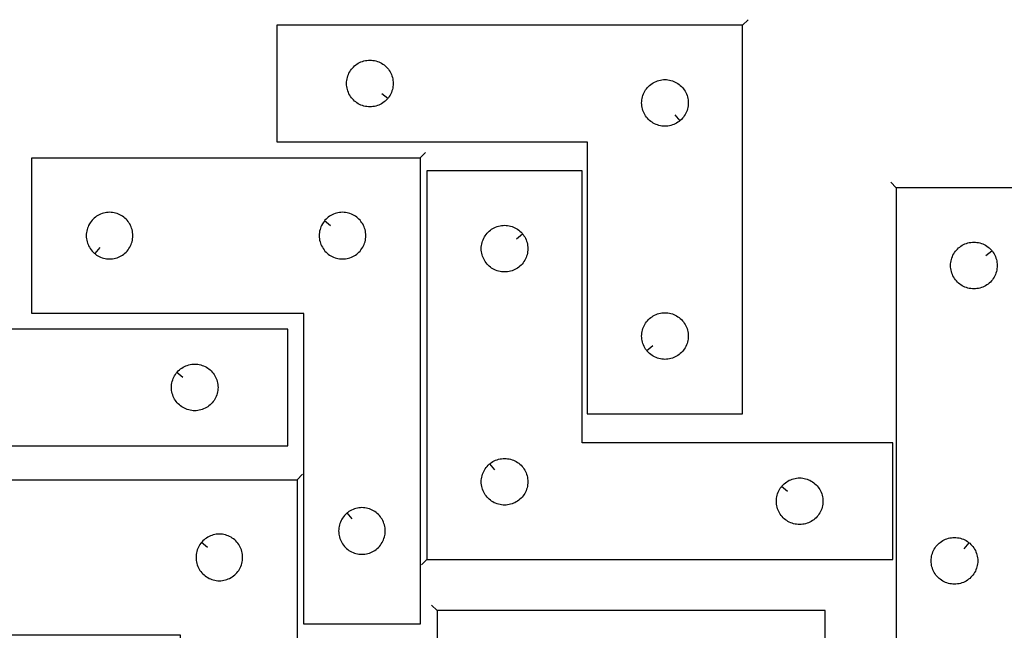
# Model space of a CAD drawing. Header units: millimetres. Extents: x 7 to 1243, y 7 to 1622.
# Tile 9 of 14: x 241 to 621, y 1386 to 1622. Entities that reach past the tile are written whole.
import ezdxf

# ---------------------------------------------------------------- set-up
doc = ezdxf.new("R2010")
doc.units = ezdxf.units.MM
doc.layers.add('CUT', color=7, linetype='CONTINUOUS', true_color=0x000000)
doc.layers.add('LEADIN', color=1, linetype='CONTINUOUS', true_color=0xff0000)

msp = doc.modelspace()

# ---------------------------------------------------------------- linework, layer by layer
at = {"layer": 'CUT'}
for points in [[(520.067568, 1619.940481), (340.067568, 1619.940481), (340.067568, 1574.940481), (460.067568, 1574.940481), (460.067568, 1469.940481), (520.067568, 1469.940481)], [(164.396291, 1457.617754), (344.396291, 1457.617754), (344.396291, 1502.617754), (224.396291, 1502.617754), (224.396291, 1607.617754), (164.396291, 1607.617754)], [(383.020937, 1591.733999), (382.834126, 1591.506369), (382.431529, 1591.07652), (382.00168, 1590.673923), (381.546421, 1590.300301), (381.0677, 1589.957255), (380.567568, 1589.646253), (380.048166, 1589.368627), (379.511719, 1589.125566), (378.960523, 1588.91811), (378.396939, 1588.747149), (377.823381, 1588.613414), (377.242304, 1588.517478), (376.656196, 1588.459751), (376.067568, 1588.440481), (375.47894, 1588.459751), (374.892832, 1588.517478), (374.311755, 1588.613414), (373.738197, 1588.747149), (373.174613, 1588.91811), (372.623417, 1589.125566), (372.08697, 1589.368627), (371.567568, 1589.646253), (371.067436, 1589.957255), (370.588715, 1590.300301), (370.133456, 1590.673923), (369.703607, 1591.07652), (369.30101, 1591.506369), (368.927388, 1591.961629), (368.584341, 1592.440349), (368.273339, 1592.940481), (367.995713, 1593.459883), (367.752652, 1593.996331), (367.545197, 1594.547526), (367.374236, 1595.11111), (367.2405, 1595.684669), (367.144564, 1596.265746), (367.086838, 1596.851853), (367.067568, 1597.440481), (367.086838, 1598.02911), (367.144564, 1598.615217), (367.2405, 1599.196294), (367.374236, 1599.769853), (367.545197, 1600.333437), (367.752652, 1600.884632), (367.995713, 1601.42108), (368.273339, 1601.940481), (368.584341, 1602.440614), (368.927388, 1602.919334), (369.30101, 1603.374594), (369.703607, 1603.804442), (370.133456, 1604.20704), (370.588715, 1604.580661), (371.067436, 1604.923708), (371.567568, 1605.23471), (372.08697, 1605.512336), (372.623417, 1605.755397), (373.174613, 1605.962853), (373.738197, 1606.133814), (374.311755, 1606.267549), (374.892832, 1606.363485), (375.47894, 1606.421212), (376.067568, 1606.440481), (376.656196, 1606.421212), (377.242304, 1606.363485), (377.823381, 1606.267549), (378.396939, 1606.133814), (378.960523, 1605.962853), (379.511719, 1605.755397), (380.048166, 1605.512336), (380.567568, 1605.23471), (381.0677, 1604.923708), (381.546421, 1604.580661), (382.00168, 1604.20704), (382.431529, 1603.804442), (382.834126, 1603.374594), (383.207748, 1602.919334), (383.550794, 1602.440614), (383.861797, 1601.940481), (384.139423, 1601.42108), (384.382484, 1600.884632), (384.589939, 1600.333437), (384.7609, 1599.769853), (384.894635, 1599.196294), (384.990572, 1598.615217), (385.048298, 1598.02911), (385.067568, 1597.440481), (385.048298, 1596.851853), (384.990572, 1596.265746), (384.894635, 1595.684669), (384.7609, 1595.11111), (384.589939, 1594.547526), (384.382484, 1593.996331), (384.139423, 1593.459883), (383.861797, 1592.940481), (383.550794, 1592.440349), (383.207748, 1591.961629)], [(495.774051, 1582.987112), (495.546421, 1582.800301), (495.0677, 1582.457255), (494.567568, 1582.146253), (494.048166, 1581.868627), (493.511719, 1581.625566), (492.960523, 1581.41811), (492.396939, 1581.247149), (491.823381, 1581.113414), (491.242304, 1581.017478), (490.656196, 1580.959751), (490.067568, 1580.940481), (489.47894, 1580.959751), (488.892832, 1581.017478), (488.311755, 1581.113414), (487.738197, 1581.247149), (487.174613, 1581.41811), (486.623417, 1581.625566), (486.08697, 1581.868627), (485.567568, 1582.146253), (485.067436, 1582.457255), (484.588715, 1582.800301), (484.133456, 1583.173923), (483.703607, 1583.57652), (483.30101, 1584.006369), (482.927388, 1584.461629), (482.584341, 1584.940349), (482.273339, 1585.440481), (481.995713, 1585.959883), (481.752652, 1586.496331), (481.545197, 1587.047526), (481.374236, 1587.61111), (481.2405, 1588.184669), (481.144564, 1588.765746), (481.086838, 1589.351853), (481.067568, 1589.940481), (481.086838, 1590.52911), (481.144564, 1591.115217), (481.2405, 1591.696294), (481.374236, 1592.269853), (481.545197, 1592.833437), (481.752652, 1593.384632), (481.995713, 1593.92108), (482.273339, 1594.440481), (482.584341, 1594.940614), (482.927388, 1595.419334), (483.30101, 1595.874594), (483.703607, 1596.304442), (484.133456, 1596.70704), (484.588715, 1597.080661), (485.067436, 1597.423708), (485.567568, 1597.73471), (486.08697, 1598.012336), (486.623417, 1598.255397), (487.174613, 1598.462853), (487.738197, 1598.633814), (488.311755, 1598.767549), (488.892832, 1598.863485), (489.47894, 1598.921212), (490.067568, 1598.940481), (490.656196, 1598.921212), (491.242304, 1598.863485), (491.823381, 1598.767549), (492.396939, 1598.633814), (492.960523, 1598.462853), (493.511719, 1598.255397), (494.048166, 1598.012336), (494.567568, 1597.73471), (495.0677, 1597.423708), (495.546421, 1597.080661), (496.00168, 1596.70704), (496.431529, 1596.304442), (496.834126, 1595.874594), (497.207748, 1595.419334), (497.550794, 1594.940614), (497.861797, 1594.440481), (498.139423, 1593.92108), (498.382484, 1593.384632), (498.589939, 1592.833437), (498.7609, 1592.269853), (498.894635, 1591.696294), (498.990572, 1591.115217), (499.048298, 1590.52911), (499.067568, 1589.940481), (499.048298, 1589.351853), (498.990572, 1588.765746), (498.894635, 1588.184669), (498.7609, 1587.61111), (498.589939, 1587.047526), (498.382484, 1586.496331), (498.139423, 1585.959883), (497.861797, 1585.440481), (497.550794, 1584.940349), (497.207748, 1584.461629), (496.834126, 1584.006369), (496.431529, 1583.57652), (496.00168, 1583.173923)], [(395.490027, 1568.703751), (395.490027, 1388.703751), (350.490027, 1388.703751), (350.490027, 1508.703751), (245.490027, 1508.703751), (245.490027, 1568.703751)], [(398.099172, 1413.686602), (578.099172, 1413.686602), (578.099172, 1458.686602), (458.099172, 1458.686602), (458.099172, 1563.686602), (398.099172, 1563.686602)], [(579.416999, 1557.173468), (579.416999, 1377.173468), (624.416999, 1377.173468), (624.416999, 1497.173468), (729.416999, 1497.173468), (729.416999, 1557.173468)], [(269.783545, 1531.750382), (270.011174, 1531.563571), (270.489895, 1531.220524), (270.990027, 1530.909522), (271.509429, 1530.631896), (272.045876, 1530.388835), (272.597072, 1530.18138), (273.160656, 1530.010419), (273.734214, 1529.876683), (274.315292, 1529.780747), (274.901399, 1529.723021), (275.490027, 1529.703751), (276.078655, 1529.723021), (276.664763, 1529.780747), (277.24584, 1529.876683), (277.819399, 1530.010419), (278.382982, 1530.18138), (278.934178, 1530.388835), (279.470625, 1530.631896), (279.990027, 1530.909522), (280.490159, 1531.220524), (280.96888, 1531.563571), (281.42414, 1531.937193), (281.853988, 1532.33979), (282.256586, 1532.769639), (282.630207, 1533.224898), (282.973254, 1533.703619), (283.284256, 1534.203751), (283.561882, 1534.723153), (283.804943, 1535.2596), (284.012398, 1535.810796), (284.18336, 1536.37438), (284.317095, 1536.947938), (284.413031, 1537.529015), (284.470758, 1538.115123), (284.490027, 1538.703751), (284.470758, 1539.292379), (284.413031, 1539.878487), (284.317095, 1540.459564), (284.18336, 1541.033122), (284.012398, 1541.596706), (283.804943, 1542.147902), (283.561882, 1542.684349), (283.284256, 1543.203751), (282.973254, 1543.703883), (282.630207, 1544.182604), (282.256586, 1544.637863), (281.853988, 1545.067712), (281.42414, 1545.470309), (280.96888, 1545.843931), (280.490159, 1546.186978), (279.990027, 1546.49798), (279.470625, 1546.775606), (278.934178, 1547.018667), (278.382982, 1547.226122), (277.819399, 1547.397083), (277.24584, 1547.530819), (276.664763, 1547.626755), (276.078655, 1547.684481), (275.490027, 1547.703751), (274.901399, 1547.684481), (274.315292, 1547.626755), (273.734214, 1547.530819), (273.160656, 1547.397083), (272.597072, 1547.226122), (272.045876, 1547.018667), (271.509429, 1546.775606), (270.990027, 1546.49798), (270.489895, 1546.186978), (270.011174, 1545.843931), (269.555915, 1545.470309), (269.126066, 1545.067712), (268.723469, 1544.637863), (268.349847, 1544.182604), (268.006801, 1543.703883), (267.695799, 1543.203751), (267.418173, 1542.684349), (267.175111, 1542.147902), (266.967656, 1541.596706), (266.796695, 1541.033122), (266.66296, 1540.459564), (266.567024, 1539.878487), (266.509297, 1539.292379), (266.490027, 1538.703751), (266.509297, 1538.115123), (266.567024, 1537.529015), (266.66296, 1536.947938), (266.796695, 1536.37438), (266.967656, 1535.810796), (267.175111, 1535.2596), (267.418173, 1534.723153), (267.695799, 1534.203751), (268.006801, 1533.703619), (268.349847, 1533.224898), (268.723469, 1532.769639), (269.126066, 1532.33979), (269.555915, 1531.937193)], [(358.536658, 1544.410234), (358.349847, 1544.182604), (358.006801, 1543.703883), (357.695799, 1543.203751), (357.418173, 1542.684349), (357.175111, 1542.147902), (356.967656, 1541.596706), (356.796695, 1541.033122), (356.66296, 1540.459564), (356.567024, 1539.878487), (356.509297, 1539.292379), (356.490027, 1538.703751), (356.509297, 1538.115123), (356.567024, 1537.529015), (356.66296, 1536.947938), (356.796695, 1536.37438), (356.967656, 1535.810796), (357.175111, 1535.2596), (357.418173, 1534.723153), (357.695799, 1534.203751), (358.006801, 1533.703619), (358.349847, 1533.224898), (358.723469, 1532.769639), (359.126066, 1532.33979), (359.555915, 1531.937193), (360.011174, 1531.563571), (360.489895, 1531.220524), (360.990027, 1530.909522), (361.509429, 1530.631896), (362.045876, 1530.388835), (362.597072, 1530.18138), (363.160656, 1530.010419), (363.734214, 1529.876683), (364.315292, 1529.780747), (364.901399, 1529.723021), (365.490027, 1529.703751), (366.078655, 1529.723021), (366.664763, 1529.780747), (367.24584, 1529.876683), (367.819399, 1530.010419), (368.382982, 1530.18138), (368.934178, 1530.388835), (369.470625, 1530.631896), (369.990027, 1530.909522), (370.490159, 1531.220524), (370.96888, 1531.563571), (371.42414, 1531.937193), (371.853988, 1532.33979), (372.256586, 1532.769639), (372.630207, 1533.224898), (372.973254, 1533.703619), (373.284256, 1534.203751), (373.561882, 1534.723153), (373.804943, 1535.2596), (374.012398, 1535.810796), (374.18336, 1536.37438), (374.317095, 1536.947938), (374.413031, 1537.529015), (374.470758, 1538.115123), (374.490027, 1538.703751), (374.470758, 1539.292379), (374.413031, 1539.878487), (374.317095, 1540.459564), (374.18336, 1541.033122), (374.012398, 1541.596706), (373.804943, 1542.147902), (373.561882, 1542.684349), (373.284256, 1543.203751), (372.973254, 1543.703883), (372.630207, 1544.182604), (372.256586, 1544.637863), (371.853988, 1545.067712), (371.42414, 1545.470309), (370.96888, 1545.843931), (370.490159, 1546.186978), (369.990027, 1546.49798), (369.470625, 1546.775606), (368.934178, 1547.018667), (368.382982, 1547.226122), (367.819399, 1547.397083), (367.24584, 1547.530819), (366.664763, 1547.626755), (366.078655, 1547.684481), (365.490027, 1547.703751), (364.901399, 1547.684481), (364.315292, 1547.626755), (363.734214, 1547.530819), (363.160656, 1547.397083), (362.597072, 1547.226122), (362.045876, 1547.018667), (361.509429, 1546.775606), (360.990027, 1546.49798), (360.489895, 1546.186978), (360.011174, 1545.843931), (359.555915, 1545.470309), (359.126066, 1545.067712), (358.723469, 1544.637863)], [(435.052541, 1539.393085), (435.239352, 1539.165455), (435.582398, 1538.686734), (435.893401, 1538.186602), (436.171027, 1537.6672), (436.414088, 1537.130753), (436.621543, 1536.579557), (436.792504, 1536.015974), (436.92624, 1535.442415), (437.022176, 1534.861338), (437.079902, 1534.27523), (437.099172, 1533.686602), (437.079902, 1533.097974), (437.022176, 1532.511866), (436.92624, 1531.930789), (436.792504, 1531.357231), (436.621543, 1530.793647), (436.414088, 1530.242451), (436.171027, 1529.706004), (435.893401, 1529.186602), (435.582398, 1528.68647), (435.239352, 1528.207749), (434.86573, 1527.75249), (434.463133, 1527.322641), (434.033284, 1526.920044), (433.578025, 1526.546422), (433.099304, 1526.203376), (432.599172, 1525.892374), (432.07977, 1525.614747), (431.543323, 1525.371686), (430.992127, 1525.164231), (430.428543, 1524.99327), (429.854985, 1524.859535), (429.273908, 1524.763598), (428.6878, 1524.705872), (428.099172, 1524.686602), (427.510544, 1524.705872), (426.924436, 1524.763598), (426.343359, 1524.859535), (425.769801, 1524.99327), (425.206217, 1525.164231), (424.655021, 1525.371686), (424.118574, 1525.614747), (423.599172, 1525.892374), (423.09904, 1526.203376), (422.620319, 1526.546422), (422.16506, 1526.920044), (421.735211, 1527.322641), (421.332614, 1527.75249), (420.958992, 1528.207749), (420.615945, 1528.68647), (420.304943, 1529.186602), (420.027317, 1529.706004), (419.784256, 1530.242451), (419.576801, 1530.793647), (419.40584, 1531.357231), (419.272104, 1531.930789), (419.176168, 1532.511866), (419.118442, 1533.097974), (419.099172, 1533.686602), (419.118442, 1534.27523), (419.176168, 1534.861338), (419.272104, 1535.442415), (419.40584, 1536.015974), (419.576801, 1536.579557), (419.784256, 1537.130753), (420.027317, 1537.6672), (420.304943, 1538.186602), (420.615945, 1538.686734), (420.958992, 1539.165455), (421.332614, 1539.620714), (421.735211, 1540.050563), (422.16506, 1540.45316), (422.620319, 1540.826782), (423.09904, 1541.169829), (423.599172, 1541.480831), (424.118574, 1541.758457), (424.655021, 1542.001518), (425.206217, 1542.208973), (425.769801, 1542.379935), (426.343359, 1542.51367), (426.924436, 1542.609606), (427.510544, 1542.667332), (428.099172, 1542.686602), (428.6878, 1542.667332), (429.273908, 1542.609606), (429.854985, 1542.51367), (430.428543, 1542.379935), (430.992127, 1542.208973), (431.543323, 1542.001518), (432.07977, 1541.758457), (432.599172, 1541.480831), (433.099304, 1541.169829), (433.578025, 1540.826782), (434.033284, 1540.45316), (434.463133, 1540.050563), (434.86573, 1539.620714)], [(616.370368, 1532.87995), (616.557179, 1532.652321), (616.900225, 1532.1736), (617.211227, 1531.673468), (617.488853, 1531.154066), (617.731914, 1530.617619), (617.93937, 1530.066423), (618.110331, 1529.502839), (618.244066, 1528.929281), (618.340002, 1528.348204), (618.397729, 1527.762096), (618.416999, 1527.173468), (618.397729, 1526.58484), (618.340002, 1525.998732), (618.244066, 1525.417655), (618.110331, 1524.844096), (617.93937, 1524.280513), (617.731914, 1523.729317), (617.488853, 1523.19287), (617.211227, 1522.673468), (616.900225, 1522.173336), (616.557179, 1521.694615), (616.183557, 1521.239356), (615.78096, 1520.809507), (615.351111, 1520.40691), (614.895852, 1520.033288), (614.417131, 1519.690241), (613.916999, 1519.379239), (613.397597, 1519.101613), (612.86115, 1518.858552), (612.309954, 1518.651097), (611.74637, 1518.480135), (611.172812, 1518.3464), (610.591734, 1518.250464), (610.005627, 1518.192738), (609.416999, 1518.173468), (608.828371, 1518.192738), (608.242263, 1518.250464), (607.661186, 1518.3464), (607.087627, 1518.480135), (606.524044, 1518.651097), (605.972848, 1518.858552), (605.4364, 1519.101613), (604.916999, 1519.379239), (604.416867, 1519.690241), (603.938146, 1520.033288), (603.482886, 1520.40691), (603.053038, 1520.809507), (602.65044, 1521.239356), (602.276819, 1521.694615), (601.933772, 1522.173336), (601.62277, 1522.673468), (601.345144, 1523.19287), (601.102083, 1523.729317), (600.894628, 1524.280513), (600.723666, 1524.844096), (600.589931, 1525.417655), (600.493995, 1525.998732), (600.436268, 1526.58484), (600.416999, 1527.173468), (600.436268, 1527.762096), (600.493995, 1528.348204), (600.589931, 1528.929281), (600.723666, 1529.502839), (600.894628, 1530.066423), (601.102083, 1530.617619), (601.345144, 1531.154066), (601.62277, 1531.673468), (601.933772, 1532.1736), (602.276819, 1532.652321), (602.65044, 1533.10758), (603.053038, 1533.537429), (603.482886, 1533.940026), (603.938146, 1534.313648), (604.416867, 1534.656694), (604.916999, 1534.967697), (605.4364, 1535.245323), (605.972848, 1535.488384), (606.524044, 1535.695839), (607.087627, 1535.8668), (607.661186, 1536.000535), (608.242263, 1536.096472), (608.828371, 1536.154198), (609.416999, 1536.173468), (610.005627, 1536.154198), (610.591734, 1536.096472), (611.172812, 1536.000535), (611.74637, 1535.8668), (612.309954, 1535.695839), (612.86115, 1535.488384), (613.397597, 1535.245323), (613.916999, 1534.967697), (614.417131, 1534.656694), (614.895852, 1534.313648), (615.351111, 1533.940026), (615.78096, 1533.537429), (616.183557, 1533.10758)], [(483.114199, 1494.233999), (482.927388, 1494.461629), (482.584341, 1494.940349), (482.273339, 1495.440481), (481.995713, 1495.959883), (481.752652, 1496.496331), (481.545197, 1497.047526), (481.374236, 1497.61111), (481.2405, 1498.184669), (481.144564, 1498.765746), (481.086838, 1499.351853), (481.067568, 1499.940481), (481.086838, 1500.52911), (481.144564, 1501.115217), (481.2405, 1501.696294), (481.374236, 1502.269853), (481.545197, 1502.833437), (481.752652, 1503.384632), (481.995713, 1503.92108), (482.273339, 1504.440481), (482.584341, 1504.940614), (482.927388, 1505.419334), (483.30101, 1505.874594), (483.703607, 1506.304442), (484.133456, 1506.70704), (484.588715, 1507.080661), (485.067436, 1507.423708), (485.567568, 1507.73471), (486.08697, 1508.012336), (486.623417, 1508.255397), (487.174613, 1508.462853), (487.738197, 1508.633814), (488.311755, 1508.767549), (488.892832, 1508.863485), (489.47894, 1508.921212), (490.067568, 1508.940481), (490.656196, 1508.921212), (491.242304, 1508.863485), (491.823381, 1508.767549), (492.396939, 1508.633814), (492.960523, 1508.462853), (493.511719, 1508.255397), (494.048166, 1508.012336), (494.567568, 1507.73471), (495.0677, 1507.423708), (495.546421, 1507.080661), (496.00168, 1506.70704), (496.431529, 1506.304442), (496.834126, 1505.874594), (497.207748, 1505.419334), (497.550794, 1504.940614), (497.861797, 1504.440481), (498.139423, 1503.92108), (498.382484, 1503.384632), (498.589939, 1502.833437), (498.7609, 1502.269853), (498.894635, 1501.696294), (498.990572, 1501.115217), (499.048298, 1500.52911), (499.067568, 1499.940481), (499.048298, 1499.351853), (498.990572, 1498.765746), (498.894635, 1498.184669), (498.7609, 1497.61111), (498.589939, 1497.047526), (498.382484, 1496.496331), (498.139423, 1495.959883), (497.861797, 1495.440481), (497.550794, 1494.940349), (497.207748, 1494.461629), (496.834126, 1494.006369), (496.431529, 1493.57652), (496.00168, 1493.173923), (495.546421, 1492.800301), (495.0677, 1492.457255), (494.567568, 1492.146253), (494.048166, 1491.868627), (493.511719, 1491.625566), (492.960523, 1491.41811), (492.396939, 1491.247149), (491.823381, 1491.113414), (491.242304, 1491.017478), (490.656196, 1490.959751), (490.067568, 1490.940481), (489.47894, 1490.959751), (488.892832, 1491.017478), (488.311755, 1491.113414), (487.738197, 1491.247149), (487.174613, 1491.41811), (486.623417, 1491.625566), (486.08697, 1491.868627), (485.567568, 1492.146253), (485.067436, 1492.457255), (484.588715, 1492.800301), (484.133456, 1493.173923), (483.703607, 1493.57652), (483.30101, 1494.006369)], [(301.442922, 1485.824237), (301.629733, 1486.051867), (302.03233, 1486.481716), (302.462179, 1486.884313), (302.917438, 1487.257935), (303.396159, 1487.600981), (303.896291, 1487.911983), (304.415693, 1488.189609), (304.95214, 1488.43267), (305.503336, 1488.640126), (306.06692, 1488.811087), (306.640478, 1488.944822), (307.221555, 1489.040758), (307.807663, 1489.098485), (308.396291, 1489.117754), (308.984919, 1489.098485), (309.571027, 1489.040758), (310.152104, 1488.944822), (310.725663, 1488.811087), (311.289246, 1488.640126), (311.840442, 1488.43267), (312.376889, 1488.189609), (312.896291, 1487.911983), (313.396423, 1487.600981), (313.875144, 1487.257935), (314.330403, 1486.884313), (314.760252, 1486.481716), (315.162849, 1486.051867), (315.536471, 1485.596607), (315.879518, 1485.117887), (316.19052, 1484.617754), (316.468146, 1484.098353), (316.711207, 1483.561905), (316.918662, 1483.01071), (317.089624, 1482.447126), (317.223359, 1481.873567), (317.319295, 1481.29249), (317.377021, 1480.706383), (317.396291, 1480.117754), (317.377021, 1479.529126), (317.319295, 1478.943019), (317.223359, 1478.361942), (317.089624, 1477.788383), (316.918662, 1477.224799), (316.711207, 1476.673604), (316.468146, 1476.137156), (316.19052, 1475.617754), (315.879518, 1475.117622), (315.536471, 1474.638902), (315.162849, 1474.183642), (314.760252, 1473.753793), (314.330403, 1473.351196), (313.875144, 1472.977574), (313.396423, 1472.634528), (312.896291, 1472.323526), (312.376889, 1472.0459), (311.840442, 1471.802839), (311.289246, 1471.595383), (310.725663, 1471.424422), (310.152104, 1471.290687), (309.571027, 1471.194751), (308.984919, 1471.137024), (308.396291, 1471.117754), (307.807663, 1471.137024), (307.221555, 1471.194751), (306.640478, 1471.290687), (306.06692, 1471.424422), (305.503336, 1471.595383), (304.95214, 1471.802839), (304.415693, 1472.0459), (303.896291, 1472.323526), (303.396159, 1472.634528), (302.917438, 1472.977574), (302.462179, 1473.351196), (302.03233, 1473.753793), (301.629733, 1474.183642), (301.256111, 1474.638902), (300.913065, 1475.117622), (300.602062, 1475.617754), (300.324436, 1476.137156), (300.081375, 1476.673604), (299.87392, 1477.224799), (299.702959, 1477.788383), (299.569224, 1478.361942), (299.473287, 1478.943019), (299.415561, 1479.529126), (299.396291, 1480.117754), (299.415561, 1480.706383), (299.473287, 1481.29249), (299.569224, 1481.873567), (299.702959, 1482.447126), (299.87392, 1483.01071), (300.081375, 1483.561905), (300.324436, 1484.098353), (300.602062, 1484.617754), (300.913065, 1485.117887), (301.256111, 1485.596607)], [(422.392689, 1450.639971), (422.620319, 1450.826782), (423.09904, 1451.169829), (423.599172, 1451.480831), (424.118574, 1451.758457), (424.655021, 1452.001518), (425.206217, 1452.208973), (425.769801, 1452.379935), (426.343359, 1452.51367), (426.924436, 1452.609606), (427.510544, 1452.667332), (428.099172, 1452.686602), (428.6878, 1452.667332), (429.273908, 1452.609606), (429.854985, 1452.51367), (430.428543, 1452.379935), (430.992127, 1452.208973), (431.543323, 1452.001518), (432.07977, 1451.758457), (432.599172, 1451.480831), (433.099304, 1451.169829), (433.578025, 1450.826782), (434.033284, 1450.45316), (434.463133, 1450.050563), (434.86573, 1449.620714), (435.239352, 1449.165455), (435.582398, 1448.686734), (435.893401, 1448.186602), (436.171027, 1447.6672), (436.414088, 1447.130753), (436.621543, 1446.579557), (436.792504, 1446.015974), (436.92624, 1445.442415), (437.022176, 1444.861338), (437.079902, 1444.27523), (437.099172, 1443.686602), (437.079902, 1443.097974), (437.022176, 1442.511866), (436.92624, 1441.930789), (436.792504, 1441.357231), (436.621543, 1440.793647), (436.414088, 1440.242451), (436.171027, 1439.706004), (435.893401, 1439.186602), (435.582398, 1438.68647), (435.239352, 1438.207749), (434.86573, 1437.75249), (434.463133, 1437.322641), (434.033284, 1436.920044), (433.578025, 1436.546422), (433.099304, 1436.203376), (432.599172, 1435.892374), (432.07977, 1435.614747), (431.543323, 1435.371686), (430.992127, 1435.164231), (430.428543, 1434.99327), (429.854985, 1434.859535), (429.273908, 1434.763598), (428.6878, 1434.705872), (428.099172, 1434.686602), (427.510544, 1434.705872), (426.924436, 1434.763598), (426.343359, 1434.859535), (425.769801, 1434.99327), (425.206217, 1435.164231), (424.655021, 1435.371686), (424.118574, 1435.614747), (423.599172, 1435.892374), (423.09904, 1436.203376), (422.620319, 1436.546422), (422.16506, 1436.920044), (421.735211, 1437.322641), (421.332614, 1437.75249), (420.958992, 1438.207749), (420.615945, 1438.68647), (420.304943, 1439.186602), (420.027317, 1439.706004), (419.784256, 1440.242451), (419.576801, 1440.793647), (419.40584, 1441.357231), (419.272104, 1441.930789), (419.176168, 1442.511866), (419.118442, 1443.097974), (419.099172, 1443.686602), (419.118442, 1444.27523), (419.176168, 1444.861338), (419.272104, 1445.442415), (419.40584, 1446.015974), (419.576801, 1446.579557), (419.784256, 1447.130753), (420.027317, 1447.6672), (420.304943, 1448.186602), (420.615945, 1448.686734), (420.958992, 1449.165455), (421.332614, 1449.620714), (421.735211, 1450.050563), (422.16506, 1450.45316)], [(347.912146, 1444.479142), (347.912146, 1264.479142), (302.912146, 1264.479142), (302.912146, 1384.479142), (197.912146, 1384.479142), (197.912146, 1444.479142)], [(535.145803, 1441.893085), (535.332614, 1442.120714), (535.735211, 1442.550563), (536.16506, 1442.95316), (536.620319, 1443.326782), (537.09904, 1443.669829), (537.599172, 1443.980831), (538.118574, 1444.258457), (538.655021, 1444.501518), (539.206217, 1444.708973), (539.769801, 1444.879935), (540.343359, 1445.01367), (540.924436, 1445.109606), (541.510544, 1445.167332), (542.099172, 1445.186602), (542.6878, 1445.167332), (543.273908, 1445.109606), (543.854985, 1445.01367), (544.428543, 1444.879935), (544.992127, 1444.708973), (545.543323, 1444.501518), (546.07977, 1444.258457), (546.599172, 1443.980831), (547.099304, 1443.669829), (547.578025, 1443.326782), (548.033284, 1442.95316), (548.463133, 1442.550563), (548.86573, 1442.120714), (549.239352, 1441.665455), (549.582398, 1441.186734), (549.893401, 1440.686602), (550.171027, 1440.1672), (550.414088, 1439.630753), (550.621543, 1439.079557), (550.792504, 1438.515974), (550.92624, 1437.942415), (551.022176, 1437.361338), (551.079902, 1436.77523), (551.099172, 1436.186602), (551.079902, 1435.597974), (551.022176, 1435.011866), (550.92624, 1434.430789), (550.792504, 1433.857231), (550.621543, 1433.293647), (550.414088, 1432.742451), (550.171027, 1432.206004), (549.893401, 1431.686602), (549.582398, 1431.18647), (549.239352, 1430.707749), (548.86573, 1430.25249), (548.463133, 1429.822641), (548.033284, 1429.420044), (547.578025, 1429.046422), (547.099304, 1428.703376), (546.599172, 1428.392374), (546.07977, 1428.114747), (545.543323, 1427.871686), (544.992127, 1427.664231), (544.428543, 1427.49327), (543.854985, 1427.359535), (543.273908, 1427.263598), (542.6878, 1427.205872), (542.099172, 1427.186602), (541.510544, 1427.205872), (540.924436, 1427.263598), (540.343359, 1427.359535), (539.769801, 1427.49327), (539.206217, 1427.664231), (538.655021, 1427.871686), (538.118574, 1428.114747), (537.599172, 1428.392374), (537.09904, 1428.703376), (536.620319, 1429.046422), (536.16506, 1429.420044), (535.735211, 1429.822641), (535.332614, 1430.25249), (534.958992, 1430.707749), (534.615945, 1431.18647), (534.304943, 1431.686602), (534.027317, 1432.206004), (533.784256, 1432.742451), (533.576801, 1433.293647), (533.40584, 1433.857231), (533.272104, 1434.430789), (533.176168, 1435.011866), (533.118442, 1435.597974), (533.099172, 1436.186602), (533.118442, 1436.77523), (533.176168, 1437.361338), (533.272104, 1437.942415), (533.40584, 1438.515974), (533.576801, 1439.079557), (533.784256, 1439.630753), (534.027317, 1440.1672), (534.304943, 1440.686602), (534.615945, 1441.186734), (534.958992, 1441.665455)], [(367.283545, 1431.65712), (367.055915, 1431.470309), (366.626066, 1431.067712), (366.223469, 1430.637863), (365.849847, 1430.182604), (365.506801, 1429.703883), (365.195799, 1429.203751), (364.918173, 1428.684349), (364.675111, 1428.147902), (364.467656, 1427.596706), (364.296695, 1427.033122), (364.16296, 1426.459564), (364.067024, 1425.878487), (364.009297, 1425.292379), (363.990027, 1424.703751), (364.009297, 1424.115123), (364.067024, 1423.529015), (364.16296, 1422.947938), (364.296695, 1422.37438), (364.467656, 1421.810796), (364.675111, 1421.2596), (364.918173, 1420.723153), (365.195799, 1420.203751), (365.506801, 1419.703619), (365.849847, 1419.224898), (366.223469, 1418.769639), (366.626066, 1418.33979), (367.055915, 1417.937193), (367.511174, 1417.563571), (367.989895, 1417.220524), (368.490027, 1416.909522), (369.009429, 1416.631896), (369.545876, 1416.388835), (370.097072, 1416.18138), (370.660656, 1416.010419), (371.234214, 1415.876683), (371.815292, 1415.780747), (372.401399, 1415.723021), (372.990027, 1415.703751), (373.578655, 1415.723021), (374.164763, 1415.780747), (374.74584, 1415.876683), (375.319399, 1416.010419), (375.882982, 1416.18138), (376.434178, 1416.388835), (376.970625, 1416.631896), (377.490027, 1416.909522), (377.990159, 1417.220524), (378.46888, 1417.563571), (378.92414, 1417.937193), (379.353988, 1418.33979), (379.756586, 1418.769639), (380.130207, 1419.224898), (380.473254, 1419.703619), (380.784256, 1420.203751), (381.061882, 1420.723153), (381.304943, 1421.2596), (381.512398, 1421.810796), (381.68336, 1422.37438), (381.817095, 1422.947938), (381.913031, 1423.529015), (381.970758, 1424.115123), (381.990027, 1424.703751), (381.970758, 1425.292379), (381.913031, 1425.878487), (381.817095, 1426.459564), (381.68336, 1427.033122), (381.512398, 1427.596706), (381.304943, 1428.147902), (381.061882, 1428.684349), (380.784256, 1429.203751), (380.473254, 1429.703883), (380.130207, 1430.182604), (379.756586, 1430.637863), (379.353988, 1431.067712), (378.92414, 1431.470309), (378.46888, 1431.843931), (377.990159, 1432.186978), (377.490027, 1432.49798), (376.970625, 1432.775606), (376.434178, 1433.018667), (375.882982, 1433.226122), (375.319399, 1433.397083), (374.74584, 1433.530819), (374.164763, 1433.626755), (373.578655, 1433.684481), (372.990027, 1433.703751), (372.401399, 1433.684481), (371.815292, 1433.626755), (371.234214, 1433.530819), (370.660656, 1433.397083), (370.097072, 1433.226122), (369.545876, 1433.018667), (369.009429, 1432.775606), (368.490027, 1432.49798), (367.989895, 1432.186978), (367.511174, 1431.843931)], [(310.958777, 1420.185624), (310.771966, 1419.957994), (310.42892, 1419.479274), (310.117918, 1418.979142), (309.840292, 1418.45974), (309.597231, 1417.923293), (309.389775, 1417.372097), (309.218814, 1416.808513), (309.085079, 1416.234955), (308.989143, 1415.653877), (308.931416, 1415.06777), (308.912146, 1414.479142), (308.931416, 1413.890513), (308.989143, 1413.304406), (309.085079, 1412.723329), (309.218814, 1412.14977), (309.389775, 1411.586186), (309.597231, 1411.034991), (309.840292, 1410.498543), (310.117918, 1409.979142), (310.42892, 1409.47901), (310.771966, 1409.000289), (311.145588, 1408.545029), (311.548185, 1408.115181), (311.978034, 1407.712583), (312.433294, 1407.338962), (312.912014, 1406.995915), (313.412146, 1406.684913), (313.931548, 1406.407287), (314.467996, 1406.164226), (315.019191, 1405.95677), (315.582775, 1405.785809), (316.156334, 1405.652074), (316.737411, 1405.556138), (317.323518, 1405.498411), (317.912146, 1405.479142), (318.500775, 1405.498411), (319.086882, 1405.556138), (319.667959, 1405.652074), (320.241518, 1405.785809), (320.805102, 1405.95677), (321.356297, 1406.164226), (321.892745, 1406.407287), (322.412146, 1406.684913), (322.912278, 1406.995915), (323.390999, 1407.338962), (323.846259, 1407.712583), (324.276107, 1408.115181), (324.678705, 1408.545029), (325.052326, 1409.000289), (325.395373, 1409.47901), (325.706375, 1409.979142), (325.984001, 1410.498543), (326.227062, 1411.034991), (326.434518, 1411.586186), (326.605479, 1412.14977), (326.739214, 1412.723329), (326.83515, 1413.304406), (326.892877, 1413.890513), (326.912146, 1414.479142), (326.892877, 1415.06777), (326.83515, 1415.653877), (326.739214, 1416.234955), (326.605479, 1416.808513), (326.434518, 1417.372097), (326.227062, 1417.923293), (325.984001, 1418.45974), (325.706375, 1418.979142), (325.395373, 1419.479274), (325.052326, 1419.957994), (324.678705, 1420.413254), (324.276107, 1420.843103), (323.846259, 1421.2457), (323.390999, 1421.619322), (322.912278, 1421.962368), (322.412146, 1422.27337), (321.892745, 1422.550996), (321.356297, 1422.794057), (320.805102, 1423.001513), (320.241518, 1423.172474), (319.667959, 1423.306209), (319.086882, 1423.402145), (318.500775, 1423.459872), (317.912146, 1423.479142), (317.323518, 1423.459872), (316.737411, 1423.402145), (316.156334, 1423.306209), (315.582775, 1423.172474), (315.019191, 1423.001513), (314.467996, 1422.794057), (313.931548, 1422.550996), (313.412146, 1422.27337), (312.912014, 1421.962368), (312.433294, 1421.619322), (311.978034, 1421.2457), (311.548185, 1420.843103), (311.145588, 1420.413254)], [(607.623481, 1420.126837), (607.851111, 1419.940026), (608.28096, 1419.537429), (608.683557, 1419.10758), (609.057179, 1418.652321), (609.400225, 1418.1736), (609.711227, 1417.673468), (609.988853, 1417.154066), (610.231914, 1416.617619), (610.43937, 1416.066423), (610.610331, 1415.502839), (610.744066, 1414.929281), (610.840002, 1414.348204), (610.897729, 1413.762096), (610.916999, 1413.173468), (610.897729, 1412.58484), (610.840002, 1411.998732), (610.744066, 1411.417655), (610.610331, 1410.844096), (610.43937, 1410.280513), (610.231914, 1409.729317), (609.988853, 1409.19287), (609.711227, 1408.673468), (609.400225, 1408.173336), (609.057179, 1407.694615), (608.683557, 1407.239356), (608.28096, 1406.809507), (607.851111, 1406.40691), (607.395852, 1406.033288), (606.917131, 1405.690241), (606.416999, 1405.379239), (605.897597, 1405.101613), (605.36115, 1404.858552), (604.809954, 1404.651097), (604.24637, 1404.480135), (603.672812, 1404.3464), (603.091734, 1404.250464), (602.505627, 1404.192738), (601.916999, 1404.173468), (601.328371, 1404.192738), (600.742263, 1404.250464), (600.161186, 1404.3464), (599.587627, 1404.480135), (599.024044, 1404.651097), (598.472848, 1404.858552), (597.9364, 1405.101613), (597.416999, 1405.379239), (596.916867, 1405.690241), (596.438146, 1406.033288), (595.982886, 1406.40691), (595.553038, 1406.809507), (595.15044, 1407.239356), (594.776819, 1407.694615), (594.433772, 1408.173336), (594.12277, 1408.673468), (593.845144, 1409.19287), (593.602083, 1409.729317), (593.394628, 1410.280513), (593.223666, 1410.844096), (593.089931, 1411.417655), (592.993995, 1411.998732), (592.936268, 1412.58484), (592.916999, 1413.173468), (592.936268, 1413.762096), (592.993995, 1414.348204), (593.089931, 1414.929281), (593.223666, 1415.502839), (593.394628, 1416.066423), (593.602083, 1416.617619), (593.845144, 1417.154066), (594.12277, 1417.673468), (594.433772, 1418.1736), (594.776819, 1418.652321), (595.15044, 1419.10758), (595.553038, 1419.537429), (595.982886, 1419.940026), (596.438146, 1420.313648), (596.916867, 1420.656694), (597.416999, 1420.967697), (597.9364, 1421.245323), (598.472848, 1421.488384), (599.024044, 1421.695839), (599.587627, 1421.8668), (600.161186, 1422.000535), (600.742263, 1422.096472), (601.328371, 1422.154198), (601.916999, 1422.173468), (602.505627, 1422.154198), (603.091734, 1422.096472), (603.672812, 1422.000535), (604.24637, 1421.8668), (604.809954, 1421.695839), (605.36115, 1421.488384), (605.897597, 1421.245323), (606.416999, 1420.967697), (606.917131, 1420.656694), (607.395852, 1420.313648)], [(402.009833, 1393.982794), (402.009833, 1213.982794), (447.009833, 1213.982794), (447.009833, 1333.982794), (552.009833, 1333.982794), (552.009833, 1393.982794)]]:
    msp.add_lwpolyline(points, close=True, dxfattribs=at)
at = {"layer": 'LEADIN'}
for p, q in [((522.188888, 1622.061802), (520.067568, 1619.940481)), ((380.701906, 1593.637179), (383.020937, 1591.733999)), ((493.870871, 1585.306144), (495.774051, 1582.987112)), ((397.611348, 1570.825071), (395.490027, 1568.703751)), ((577.295678, 1559.294788), (579.416999, 1557.173468)), ((360.855689, 1542.507054), (358.536658, 1544.410234)), ((432.73351, 1537.489905), (435.052541, 1539.393085)), ((271.686725, 1534.069413), (269.783545, 1531.750382)), ((614.051336, 1530.976771), (616.370368, 1532.87995)), ((485.43323, 1496.137179), (483.114199, 1494.233999)), ((303.761953, 1483.921057), (301.442922, 1485.824237)), ((424.295869, 1448.32094), (422.392689, 1450.639971)), ((350.033467, 1446.600462), (347.912146, 1444.479142)), ((537.464834, 1439.989905), (535.145803, 1441.893085)), ((369.186725, 1429.338089), (367.283545, 1431.65712)), ((313.277809, 1418.282444), (310.958777, 1420.185624)), ((605.720301, 1417.807806), (607.623481, 1420.126837)), ((395.977852, 1411.565282), (398.099172, 1413.686602)), ((399.888513, 1396.104114), (402.009833, 1393.982794))]:
    msp.add_line(p, q, dxfattribs=at)

doc.saveas('drawing.dxf')
